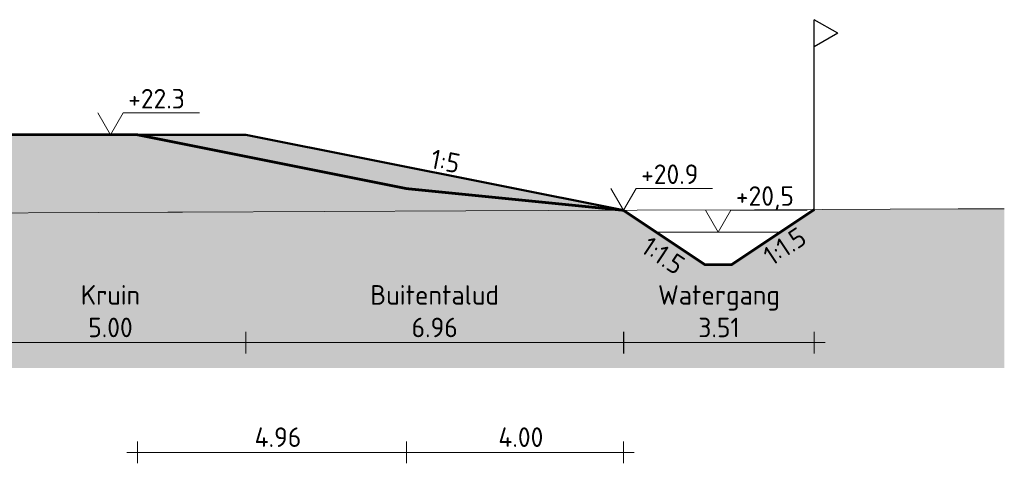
# Model space of a CAD drawing. Header units: metres. Extents: x 161377 to 162521, y 378914 to 379231.
# Tile 25 of 77: x 161644 to 161662, y 379221 to 379229. Entities that reach past the tile are written whole.
import ezdxf

# ---------------------------------------------------------------- set-up
doc = ezdxf.new("R2010")
doc.units = ezdxf.units.M
doc.linetypes.add('DASHED2', pattern=[0.375, 0.25, -0.125])
doc.linetypes.add('HIDDEN', pattern=[9.525, 6.35, -3.175])
for name, color, linetype, lineweight in [('B-WE-GR-MAAIVELD-GD', 253, 'Continuous', 18), ('N-WE-OG-TOPOGRAFIE-SD', 7, 'Continuous', 25), ('N-XX-GW-WATERGANG-GD', 90, 'Continuous', 50), ('profiel', 7, 'Continuous', 13), ('X-XX-AL-M', 7, 'Continuous', 18), ('X-XX-AL-NAP-M', 7, 'Continuous', 18)]:
    doc.layers.add(name, color=color, linetype=linetype, lineweight=lineweight)
doc.layers.add('N-WE-GW-GROND-A', color=7, linetype='Continuous', lineweight=35, true_color=0xffdf7f)
doc.layers.add('waterspiegel', color=7, linetype='Continuous', lineweight=13, true_color=0x0544ff)
doc.styles.add('RH-NLCS-A', font='NLCS-ISO.ttf')
doc.dimstyles.new('RH-NLCS-IT-A$0', dxfattribs={"dimscale": 0, "dimtxt": 2.5, "dimasz": 2.5, "dimexe": 1, "dimexo": 5, "dimgap": 0.5, "dimtad": 1, "dimzin": 1, "dimdsep": 46, "dimtxsty": 'RH-NLCS-A', "dimcen": 2.5, "dimdle": 1, "dimclrd": 256, "dimclre": 8, "dimclrt": 256, "dimadec": 0, "dimazin": 0, "dimtfac": 1, "dimtmove": 0, "dimatfit": 3, "dimfxl": 1, "dimfxlon": 1, "dimlwd": -1, "dimlwe": 13, "dimarcsym": 1})

# ---------------------------------------------------------------- blocks, each defined once
blk = doc.blocks.new('Peilmaat')
blk.add_lwpolyline([(-0.162, 0.28), (0, 0), (0.162, 0.28), (1.142, 0.28)])
at = {"style": 'RH-NLCS-A'}
blk.add_attdef('NAP', (0.227, 0.337), '', height=0.25, dxfattribs=at)
blk = doc.blocks.new('SOG-TOPOGRAFIE_ERFGRENS_LINKS-D')
for p, q in [((-0.433, 3.25), (0, 3.5)), ((0, 3), (0, 3.5)), ((-0.433, 3.25), (0, 3)), ((0, 0), (0, 3))]:
    blk.add_line(p, q)
blk = doc.blocks.new('*D187')
at = {"layer": 'Defpoints', "color": 0, "transparency": 16777216}
for p in [(161643.406, 379226.785), (161648.406, 379226.785), (161648.406, 379222.953)]:
    blk.add_point(p, dxfattribs=at)
at = {"layer": 'X-XX-AL-M', "color": 8, "linetype": 'HIDDEN', "lineweight": 13, "transparency": 16777216}
for p, q in [((161643.406, 379223.153), (161643.406, 379222.753)), ((161648.406, 379223.153), (161648.406, 379222.753))]:
    blk.add_line(p, q, dxfattribs=at)
at = {"layer": 'X-XX-AL-M', "transparency": 16777216}
blk.add_line((161643.206, 379222.953), (161648.606, 379222.953), dxfattribs=at)
at = {"layer": 'X-XX-AL-M', "transparency": 16777216, "insert": (161645.906, 379223.533), "char_height": 0.36, "attachment_point": 5, "style": 'RH-NLCS-A'}
blk.add_mtext('Kruin\\P5.00', dxfattribs=at)
blk = doc.blocks.new('_None')
blk = doc.blocks.new('*D188')
at = {"layer": 'Defpoints', "color": 0, "transparency": 16777216}
for p in [(161648.406, 379226.785), (161655.366, 379225.393), (161655.366, 379222.953)]:
    blk.add_point(p, dxfattribs=at)
at = {"layer": 'X-XX-AL-M', "color": 8, "linetype": 'HIDDEN', "lineweight": 13, "transparency": 16777216}
for p, q in [((161648.406, 379223.153), (161648.406, 379222.753)), ((161655.366, 379223.153), (161655.366, 379222.753))]:
    blk.add_line(p, q, dxfattribs=at)
at = {"layer": 'X-XX-AL-M', "transparency": 16777216}
blk.add_line((161648.206, 379222.953), (161655.566, 379222.953), dxfattribs=at)
at = {"layer": 'X-XX-AL-M', "transparency": 16777216, "insert": (161651.886, 379223.533), "char_height": 0.36, "attachment_point": 5, "style": 'RH-NLCS-A'}
blk.add_mtext('Buitentalud \\P6.96', dxfattribs=at)
blk = doc.blocks.new('*D189')
at = {"layer": 'Defpoints', "color": 0, "transparency": 16777216}
for p in [(161655.373, 379225.389), (161658.887, 379225.407), (161658.887, 379222.953)]:
    blk.add_point(p, dxfattribs=at)
at = {"layer": 'X-XX-AL-M', "color": 8, "linetype": 'HIDDEN', "lineweight": 13, "transparency": 16777216}
for p, q in [((161655.373, 379223.153), (161655.373, 379222.753)), ((161658.887, 379223.153), (161658.887, 379222.753))]:
    blk.add_line(p, q, dxfattribs=at)
at = {"layer": 'X-XX-AL-M', "transparency": 16777216}
blk.add_line((161655.173, 379222.953), (161659.087, 379222.953), dxfattribs=at)
at = {"layer": 'X-XX-AL-M', "transparency": 16777216, "insert": (161657.13, 379223.533), "char_height": 0.36, "attachment_point": 5, "style": 'RH-NLCS-A'}
blk.add_mtext('Watergang\\P3.51', dxfattribs=at)
blk = doc.blocks.new('*D190')
at = {"layer": 'Defpoints', "color": 0, "transparency": 16777216}
for p in [(161651.366, 379225.793), (161655.366, 379223.37), (161655.366, 379220.93)]:
    blk.add_point(p, dxfattribs=at)
at = {"layer": 'X-XX-AL-M', "color": 8, "linetype": 'HIDDEN', "lineweight": 13, "transparency": 16777216}
for p, q in [((161651.366, 379221.13), (161651.366, 379220.73)), ((161655.366, 379221.13), (161655.366, 379220.73))]:
    blk.add_line(p, q, dxfattribs=at)
at = {"layer": 'X-XX-AL-M', "transparency": 16777216}
blk.add_line((161651.166, 379220.93), (161655.566, 379220.93), dxfattribs=at)
at = {"layer": 'X-XX-AL-M', "transparency": 16777216, "insert": (161653.366, 379221.21), "char_height": 0.36, "attachment_point": 5, "style": 'RH-NLCS-A'}
blk.add_mtext(' 4.00', dxfattribs=at)
blk = doc.blocks.new('*D191')
at = {"layer": 'Defpoints', "color": 0, "transparency": 16777216}
for p in [(161646.406, 379226.785), (161651.366, 379225.793), (161651.366, 379220.93)]:
    blk.add_point(p, dxfattribs=at)
at = {"layer": 'X-XX-AL-M', "color": 8, "linetype": 'HIDDEN', "lineweight": 13, "transparency": 16777216}
for p, q in [((161646.406, 379221.13), (161646.406, 379220.73)), ((161651.366, 379221.13), (161651.366, 379220.73))]:
    blk.add_line(p, q, dxfattribs=at)
at = {"layer": 'X-XX-AL-M', "transparency": 16777216}
blk.add_line((161646.206, 379220.93), (161651.566, 379220.93), dxfattribs=at)
at = {"layer": 'X-XX-AL-M', "transparency": 16777216, "insert": (161648.886, 379221.21), "char_height": 0.36, "attachment_point": 5, "style": 'RH-NLCS-A'}
blk.add_mtext(' 4.96', dxfattribs=at)

msp = doc.modelspace()

# ---------------------------------------------------------------- hatches: boundary and pattern name
at = {"layer": 'N-WE-GW-GROND-A', "transparency": 33554508}
h = msp.add_hatch(color=256, dxfattribs=at)
h.dxf.hatch_style = 1
h.paths.add_polyline_path([(161662.392, 379225.422), (161661.542, 379225.418), (161658.887, 379225.407), (161657.366, 379224.393), (161656.868, 379224.392), (161655.366, 379225.393), (161648.406, 379226.785), (161643.406, 379226.785), (161637.555, 379225.322), (161632.386, 379225.305), (161631.169, 379225.302), (161630.468, 379225.301), (161629.568, 379225.299), (161629.568, 379222.485), (161662.392, 379222.485)])

# ---------------------------------------------------------------- linework, layer by layer
at = {"layer": 'B-WE-GR-MAAIVELD-GD', "flags": 128}
msp.add_lwpolyline([(161629.568, 379225.299), (161630.468, 379225.301), (161631.169, 379225.302), (161632.386, 379225.305), (161636.492, 379225.318), (161638.853, 379225.328), (161641.814, 379225.336), (161646.964, 379225.356), (161647.137, 379225.356), (161647.237, 379225.357), (161652.46, 379225.384), (161653.992, 379225.389), (161655.621, 379225.394), (161657.783, 379225.403), (161661.542, 379225.418), (161662.392, 379225.422)], dxfattribs=at)
at = {"layer": 'N-XX-GW-WATERGANG-GD'}
for points in [[(161655.366, 379225.393), (161648.406, 379226.785), (161643.406, 379226.785), (161637.555, 379225.322)], [(161655.366, 379225.393), (161656.866, 379224.393), (161657.366, 379224.393), (161658.887, 379225.407)]]:
    msp.add_lwpolyline(points, dxfattribs=at)
at = {"layer": 'profiel', "linetype": 'DASHED2', "ltscale": 5, "const_width": 0.05, "flags": 128}
msp.add_lwpolyline([(161635.555, 379225.322), (161641.406, 379226.785), (161646.406, 379226.785), (161651.366, 379225.793), (161655.366, 379225.393), (161656.866, 379224.393), (161657.366, 379224.393), (161658.887, 379225.407)], dxfattribs=at)
at = {"layer": 'waterspiegel'}
msp.add_line((161655.971, 379224.99), (161658.26, 379224.99), dxfattribs=at)

# ---------------------------------------------------------------- block references
at = {"layer": 'N-WE-OG-TOPOGRAFIE-SD', "color": 7, "xscale": -1}
msp.add_blockref('SOG-TOPOGRAFIE_ERFGRENS_LINKS-D', (161658.887, 379225.407), dxfattribs=at)
at = {"layer": 'waterspiegel', "xscale": 1.44, "yscale": 1.44, "zscale": 1.44}
msp.add_blockref('Peilmaat', (161657.114, 379224.991), dxfattribs=at).add_auto_attribs({'NAP': '+20,5'})
at = {"layer": 'X-XX-AL-NAP-M', "xscale": 1.44, "yscale": 1.44, "zscale": 1.44}
for p, values in [((161645.906, 379226.785), {'NAP': '+22.3'}), ((161655.366, 379225.393), {'NAP': '+20.9'})]:
    msp.add_blockref('Peilmaat', p, dxfattribs=at).add_auto_attribs(values)

# ---------------------------------------------------------------- texts
at = {"layer": 'X-XX-AL-M', "char_height": 0.36, "width": 0.89861, "attachment_point": 1, "style": 'RH-NLCS-A'}
for s, insert, rotation in [('1:5', (161651.858, 379226.528), 348.69), ('1:1.5', (161657.907, 379224.655), 33.69), ('1:1.5', (161655.864, 379224.932), 326.31)]:
    msp.add_mtext(s, dxfattribs=dict(at, insert=insert, rotation=rotation))

# ---------------------------------------------------------------- dimensions: what is measured, and where the dimension line sits
at = {"layer": 'X-XX-AL-M'}
for base, p1, p2, text, picture, middle in [((161648.406, 379222.953), (161643.406, 379226.785), (161648.406, 379226.785), 'Kruin\\P<>', '*D187', (161645.906, 379222.953)), ((161651.366, 379220.93), (161646.406, 379226.785), (161651.366, 379225.793), ' <>', '*D191', (161648.886, 379220.93)), ((161655.366, 379222.953), (161648.406, 379226.785), (161655.366, 379225.393), 'Buitentalud \\P<>', '*D188', (161651.886, 379222.953)), ((161655.366, 379220.93), (161651.366, 379225.793), (161655.366, 379223.37), ' <>', '*D190', (161653.366, 379220.93)), ((161658.887, 379222.953), (161655.373, 379225.389), (161658.887, 379225.407), 'Watergang\\P<>', '*D189', (161657.13, 379222.953))]:
    dim = msp.add_linear_dim(base=base, p1=p1, p2=p2, text=text, dimstyle='RH-NLCS-IT-A$0', override={"dimtxt": 1.8, "dimblk1": 'None', "dimblk2": 'None', "dimsah": 1}, dxfattribs=at)
    dim.commit()
    dim.dimension.update_dxf_attribs({"geometry": picture, "text_midpoint": middle, "dimtype": 160})

doc.saveas('drawing.dxf')
